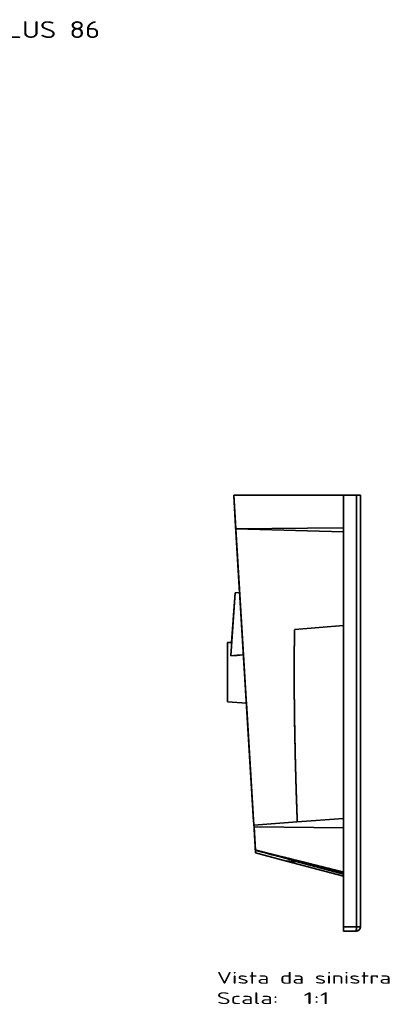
# Model space of a CAD drawing. Extents: x 164 to 1467, y 53 to 1221.
# Tile 3 of 3: x 1030 to 1467, y 53 to 1221. Entities that reach past the tile are written whole.
import ezdxf
from ezdxf.enums import TextEntityAlignment as Align

# ---------------------------------------------------------------- set-up
doc = ezdxf.new("R2010")
doc.units = 0
doc.layers.get('0').update_dxf_attribs({"lineweight": 13})
doc.styles.get("Standard").update_dxf_attribs({"font": 'isocp.shx'})

# ---------------------------------------------------------------- blocks, each defined once
blk = doc.blocks.new('BLOCK44')
at = {"color": 7, "lineweight": 13}
blk.add_text('2031 Lavabo PLUS 86', height=20, dxfattribs=at).set_placement((200, 542.2), (529.6, 542.2), align=Align.FIT)
blk = doc.blocks.new('BLOCK48')
at = {"color": 7, "lineweight": 13}
for s, p, p2 in [('Vista da sinistra', (-170, -579.4), (36.4, -579.4)), ('Scala:', (-170, -603.6), (-97.1, -603.6)), ('  1:1', (-97.1, -603.6), (-36.4, -603.6))]:
    blk.add_text(s, height=14, dxfattribs=at).set_placement(p, p2, align=Align.FIT)
blk = doc.blocks.new('BLOCK49')
at = {"color": 7, "lineweight": 35}
for p, q in [((-150, 0), (-147.6, -39.9)), ((-147.6, -39.9), (-150, 0)), ((-20, 0), (-150, 0)), ((-150, 0), (-147.6, -39.9)), ((-150, 0), (-148.2, -30)), ((-150, 0), (-148.2, -30)), ((-20, 0), (-150, 0)), ((-20, -508.2), (-20, 0)), ((-20, 0), (-20, -512)), ((-20, 0), (-20, -512)), ((-4.7, 0), (-4.7, -512)), ((-4.7, 0), (-4.7, -512)), ((0, -512), (0, 0)), ((0, -512), (0, 0)), ((-150, -0.4), (-148.2, -30)), ((-148.2, -30), (-143, -115.4)), ((-148.2, -30), (-126.4, -386.9)), ((-148.2, -30), (-143, -115.4)), ((-147.6, -39.9), (-20, -38.6)), ((-20, -38.6), (-147.6, -39.9)), ((-126.2, -391.3), (-147.6, -40)), ((-147.6, -40), (-20, -43.3)), ((-126.2, -391.3), (-147.6, -40)), ((-147.6, -40), (-20, -43.3)), ((-143, -115.4), (-147.6, -40)), ((-153.6, -190.6), (-148.4, -115.8)), ((-153.6, -190.6), (-148.4, -115.8)), ((-148.4, -115.8), (-152.5, -174.6)), ((-152.5, -174.6), (-148.4, -115.8)), ((-77.6, -159.4), (-20, -154.4)), ((-20, -154.4), (-77.6, -159.4)), ((-157.4, -245.1), (-157.4, -174.9)), ((-157.4, -174.9), (-157.4, -245.1)), ((-157.4, -245.1), (-157.4, -174.9)), ((-157.4, -184.8), (-157.4, -235.2)), ((-157.4, -235.2), (-157.4, -184.8)), ((-157.4, -235.2), (-157.4, -184.8)), ((-135, -246.5), (-157.4, -245.1)), ((-135, -246.5), (-157.4, -245.1)), ((-135, -246.5), (-126.4, -386.9)), ((-135, -246.5), (-126.4, -386.9)), ((-126.2, -391.3), (-135, -246.5)), ((-20, -383.4), (-74.7, -387.5)), ((-20, -383.4), (-74.7, -387.5)), ((-126.3, -389.1), (-124.2, -424)), ((-74.7, -387.5), (-126.2, -391.3)), ((-74.7, -387.5), (-126.2, -391.3)), ((-126, -393.3), (-124.4, -420.9)), ((-124.4, -420.9), (-126, -393.3)), ((-20, -394.7), (-126, -393.3)), ((-126, -393.3), (-124.4, -420.9)), ((-126, -393.3), (-20, -394.7)), ((-87.5, -433.9), (-124.2, -424)), ((-87.5, -433.9), (-124.2, -424)), ((-20, -452), (-87.5, -433.9)), ((-20, -452), (-87.5, -433.9)), ((-76.1, -434.5), (-20, -449.3)), ((-20, -449.3), (-76.1, -434.5)), ((-20, -508.2), (-20, -452)), ((-20, -452), (-20, -512)), ((-20, -508.2), (-20, -452))]:
    blk.add_line(p, q, dxfattribs=at)
at = {"color": 7, "lineweight": 35, "ltscale": 0.009377}
blk.add_line((-150, 0), (-150, -0.4), dxfattribs=at)
at = {"color": 7, "lineweight": 35, "ltscale": 0.381542}
for p, q in [((-20, 0), (-4.7, 0)), ((-4.7, 0), (-20, 0)), ((-20, -512), (-4.7, -512)), ((-4.7, -512), (-20, -512))]:
    blk.add_line(p, q, dxfattribs=at)
at = {"color": 7, "lineweight": 35, "ltscale": 0.118458}
for p, q in [((-4.7, 0), (0, 0)), ((0, 0), (-4.7, 0)), ((0, -512), (-4.7, -512)), ((0, -512), (-4.7, -512))]:
    blk.add_line(p, q, dxfattribs=at)
at = {"color": 7, "lineweight": 35, "ltscale": 0.002187}
for p, q in [((-147.6, -40), (-147.6, -39.9)), ((-147.6, -39.9), (-147.6, -40)), ((-147.6, -40), (-147.6, -39.9))]:
    blk.add_line(p, q, dxfattribs=at)
at = {"color": 7, "lineweight": 35, "ltscale": 0.135208}
for p, q in [((-148.4, -115.8), (-143, -115.4)), ((-143, -115.4), (-148.4, -115.8))]:
    blk.add_line(p, q, dxfattribs=at)
at = {"color": 7, "lineweight": 35, "ltscale": 8.487e-05}
blk.add_line((-78, -159.5), (-78, -159.5), dxfattribs=at)
at = {"color": 7, "lineweight": 35, "ltscale": 0.000104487}
blk.add_line((-78, -159.5), (-78, -159.5), dxfattribs=at)
blk.add_line((-78, -159.5), (-78, -159.5), dxfattribs=at)
at = {"color": 7, "lineweight": 35, "ltscale": 8.14157e-05}
blk.add_line((-78, -159.5), (-78, -159.5), dxfattribs=at)
at = {"color": 7, "lineweight": 35, "ltscale": 0.123469}
blk.add_line((-152.5, -174.6), (-157.4, -174.9), dxfattribs=at)
blk.add_line((-152.5, -174.6), (-157.4, -174.9), dxfattribs=at)
at = {"color": 7, "lineweight": 35, "ltscale": 0.248051}
for p, q in [((-157.4, -174.9), (-157.4, -184.8)), ((-157.4, -235.2), (-157.4, -245.1))]:
    blk.add_line(p, q, dxfattribs=at)
at = {"color": 7, "lineweight": 35, "ltscale": 0.054609}
blk.add_line((-126.4, -386.9), (-126.3, -389.1), dxfattribs=at)
blk.add_line((-126.4, -386.9), (-126.3, -389.1), dxfattribs=at)
blk.add_line((-126.4, -386.9), (-126.3, -389.1), dxfattribs=at)
at = {"color": 7, "lineweight": 35, "ltscale": 0.051958}
for p, q in [((-126, -393.3), (-126.2, -391.3)), ((-126.2, -391.3), (-126, -393.3)), ((-126, -393.3), (-126.2, -391.3))]:
    blk.add_line(p, q, dxfattribs=at)
at = {"color": 7, "lineweight": 35, "ltscale": 0.008195}
blk.add_line((-124.3, -421.3), (-124.4, -420.9), dxfattribs=at)
blk.add_line((-124.3, -421.3), (-124.4, -420.9), dxfattribs=at)
blk.add_line((-124.3, -421.3), (-124.4, -420.9), dxfattribs=at)
at = {"color": 7, "lineweight": 35, "ltscale": 0.069689}
blk.add_line((-124.2, -424), (-124.3, -421.3), dxfattribs=at)
at = {"color": 7, "lineweight": 35, "ltscale": 0.069691}
blk.add_line((-124.2, -424), (-124.3, -421.3), dxfattribs=at)
blk.add_line((-124.2, -424), (-124.3, -421.3), dxfattribs=at)
at = {"color": 7, "lineweight": 35, "ltscale": 0.005217}
for p, q in [((-76.3, -434.4), (-76.1, -434.5)), ((-76.1, -434.5), (-76.3, -434.4))]:
    blk.add_line(p, q, dxfattribs=at)
at = {"color": 7, "lineweight": 35, "ltscale": 0.070513}
blk.add_line((-20, -511), (-20, -508.2), dxfattribs=at)
blk.add_line((-20, -511), (-20, -508.2), dxfattribs=at)
at = {"color": 7, "lineweight": 35, "ltscale": 0.070516}
blk.add_line((-20, -511), (-20, -508.2), dxfattribs=at)
at = {"color": 7, "lineweight": 35, "ltscale": 0.149611}
blk.add_line((-20, -517), (-20, -511), dxfattribs=at)
at = {"color": 7, "lineweight": 35, "ltscale": 0.125}
for p, q in [((-20, -512), (-20, -517)), ((-20, -517), (-20, -512)), ((-20, -512), (-20, -517))]:
    blk.add_line(p, q, dxfattribs=at)
at = {"color": 7, "lineweight": 35, "ltscale": 0.375}
for p, q in [((-20, -517), (-5, -517)), ((-20, -517), (-5, -517)), ((-5, -517), (-20, -517))]:
    blk.add_line(p, q, dxfattribs=at)
at = {"color": 7, "lineweight": 35}
for centre, radius, start, end in [((-77.3, -162.5), 3.09, 95.0008, 103.3027), ((-77.3, -162.5), 3.09, 95.0008, 103.3027), ((332.9, -5934.7), 5764.7, 94.68982, 94.84058), ((316.7, -5740), 5569.3, 94.6882, 94.8442), ((172344.2, 650798.1), 673670.6, 255.1663737, 255.1755543), ((172967.7, 653151.1), 676104.8, 255.1663429, 255.1754909), ((-77.3, -341.4), 93, 263.6925, 264.6477), ((-77.3, -341.6), 92.8, 263.693, 264.6506), ((-77.3, -342.6), 91.9, 264.6392, 270.6769), ((-77.3, -342.6), 91.8, 264.6375, 270.677), ((-5, -512), 5, 270.0036, 359.9964), ((-5, -512), 5, 270, 360), ((-5, -512), 5, 269.9999, 321.4387)]:
    blk.add_arc(centre, radius, start, end, dxfattribs=at)
blk.add_ellipse((-5, -512), major_axis=(0, 5), ratio=0.052336, start_param=3.141593, end_param=4.712389, dxfattribs=at)
for points, knots in [([(-74.7, -387.5), (-75.5, -367), (-76.2, -346.5), (-76.8, -325.9), (-77.4, -298.9), (-77.9, -271.8), (-78, -265.5), (-78.3, -240.6), (-78.4, -215.6), (-78.4, -196.9), (-78.3, -178.2), (-78, -159.5)], [0, 0, 0, 0, 0, 0, 146.991747, 146.991747, 146.991747, 191.225012, 191.225012, 191.225012, 322.513627, 322.513627, 322.513627, 322.513627, 322.513627, 322.513627]), ([(-78, -159.5), (-78.3, -178), (-78.4, -196.5), (-78.4, -215), (-78.3, -243), (-77.9, -271), (-77.7, -280.4), (-77.2, -307.7), (-76.5, -334.8), (-76, -352.4), (-75.4, -370), (-74.7, -387.5)], [0, 0, 0, 0, 0, 0, 129.895367, 129.895367, 129.895367, 196.858866, 196.858866, 196.858866, 322.544615, 322.544615, 322.544615, 322.544615, 322.544615, 322.544615]), ([(-124.4, -420.9), (-107.6, -425.2), (-90.8, -429.4), (-74.3, -433.5), (-53.5, -438.7), (-32.6, -443.9), (-28.4, -445), (-24.2, -446), (-20, -447.1)], [0, 0, 0, 0, 0, 0, 141.572318, 141.572318, 141.572318, 176.919801, 176.919801, 176.919801, 176.919801, 176.919801, 176.919801]), ([(-4.7, -512), (-4.7, -512.9), (-4.7, -513.8), (-4.8, -514.7), (-4.8, -515.8), (-4.9, -516.6), (-4.9, -516.8), (-4.9, -516.9), (-5, -517), (-5, -517), (-5, -517), (-5, -517)], [0, 0, 0, 0, 0, 0, 7.088417, 7.088417, 7.088417, 10.152945, 10.152945, 10.152945, 10.971909, 10.971909, 10.971909, 10.971909, 10.971909, 10.971909])]:
    blk.add_open_spline(points, degree=5, knots=knots, dxfattribs=at)
blk.add_open_spline([(-124.4, -420.9), (-103.5, -426.2), (-82.6, -431.4), (-61.8, -436.6), (-40.9, -441.9), (-20, -447.1)], degree=5, dxfattribs=at)

msp = doc.modelspace()

# ---------------------------------------------------------------- block references
at = {"lineweight": 0}
for name, p in [('BLOCK44', (595.1, 657)), ('BLOCK49', (1433, 657)), ('BLOCK48', (1433, 657))]:
    msp.add_blockref(name, p, dxfattribs=at)

doc.saveas('drawing.dxf')
